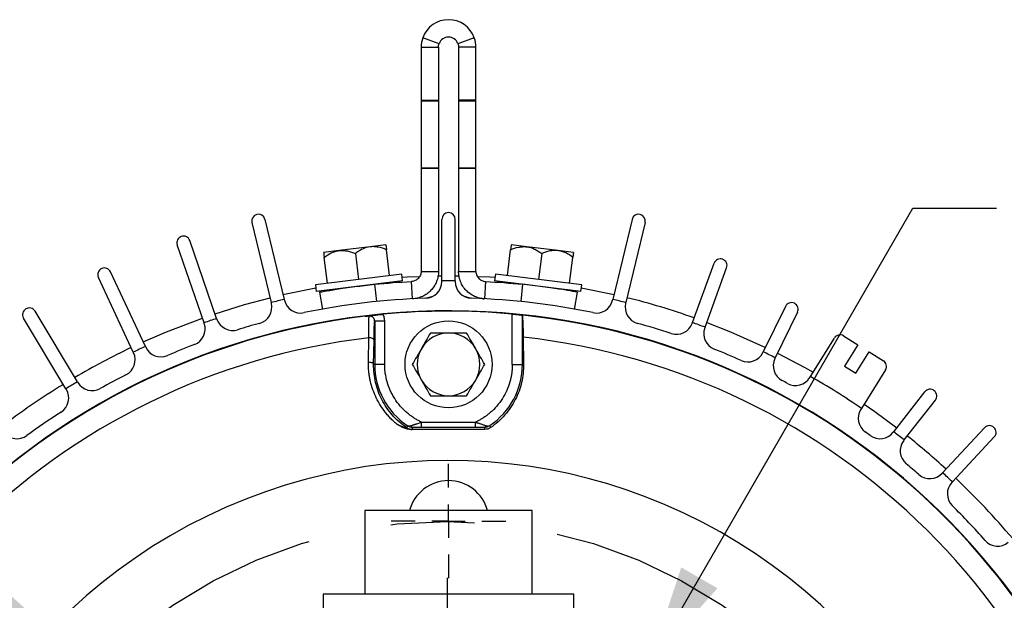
# Model space of a CAD drawing. Header units: inches. Extents: x 1.3 to 88, y 0 to 57.3.
# Tile 5 of 31: x 11.5 to 17.4, y 29.3 to 32.7. Entities that reach past the tile are written whole.
import ezdxf

# ---------------------------------------------------------------- set-up
doc = ezdxf.new("R2010")
doc.units = ezdxf.units.IN
doc.header["$LTSCALE"] = 2
doc.header["$MEASUREMENT"] = 0
doc.linetypes.add('SLD-Center', pattern=[1.45, 0.7, -0.25, 0.25, -0.25])
doc.linetypes.add('SLD-Solid', pattern=[0])
doc.layers.add('CENTER', color=40, linetype='SLD-Center')
doc.layers.add('DIMENSIONS', color=140, linetype='SLD-Solid', lineweight=25)
doc.styles.add('SLDTEXTSTYLE0', font='GOTHIC.TTF', dxfattribs={"width": 0.913})
doc.dimstyles.new('SLDDIMSTYLE11', dxfattribs={"dimtxt": 0.5, "dimasz": 0.6, "dimexe": 0, "dimexo": 0.0625, "dimgap": 0.125, "dimtad": 0, "dimtih": 1, "dimtoh": 1, "dimrnd": 1e-09, "dimzin": 4, "dimdsep": 46, "dimtxsty": 'SLDTEXTSTYLE0', "dimsah": 1, "dimcen": 0, "dimadec": 0, "dimazin": 1, "dimtfac": 1, "dimtofl": 0, "dimtmove": 0, "dimatfit": 3, "dimfxl": 0, "dimfrac": 2, "dimtolj": 1, "dimtzin": 12, "dimarcsym": 0})
doc.dimstyles.new('SLDDIMSTYLE6', dxfattribs={"dimtxt": 0.5, "dimasz": 0.6, "dimexe": 0, "dimexo": 0.0625, "dimgap": 0.125, "dimtad": 0, "dimtih": 1, "dimtoh": 1, "dimrnd": 1e-09, "dimzin": 12, "dimdsep": 46, "dimtxsty": 'SLDTEXTSTYLE0', "dimsah": 1, "dimcen": 0, "dimadec": 0, "dimazin": 3, "dimtfac": 1, "dimtofl": 0, "dimtmove": 0, "dimatfit": 3, "dimfxl": 0, "dimfrac": 2, "dimtolj": 1, "dimtzin": 12, "dimarcsym": 0})

# ---------------------------------------------------------------- blocks, each defined once
blk = doc.blocks.new('_D_33')
at = {"layer": 'DIMENSIONS'}
for p, q in [((17.6913, 31.6956), (17.5389, 31.6956)), ((17.5389, 31.6956), (17.5389, 30.9018)), ((19.3538, 31.6956), (19.5061, 31.6956)), ((19.5061, 31.6956), (19.5061, 30.9018)), ((15.3098, 28.8909), (16.8866, 31.622)), ((16.8866, 31.622), (17.3866, 31.622)), ((17.5389, 30.9018), (17.6913, 30.9018)), ((19.5061, 30.9018), (19.3538, 30.9018))]:
    blk.add_line(p, q, dxfattribs=at)
blk.add_solid([(15.3098, 28.8909), (15.7181, 29.3481), (15.5016, 29.4731)], dxfattribs=at)
at = {"layer": 'DIMENSIONS', "char_height": 0.5, "attachment_point": 1, "style": 'SLDTEXTSTYLE0'}
for s, insert in [('%%c', (17.499, 32.4358)), ('4.80', (18.253, 32.4358)), ('121.9', (17.6913, 31.5405))]:
    blk.add_mtext(s, dxfattribs=dict(at, insert=insert))
blk = doc.blocks.new('_D_34')
at = {"layer": 'DIMENSIONS'}
for p, q in [((18.8425, 29.6723), (18.6901, 29.6723)), ((18.6901, 29.6723), (18.6901, 28.8786)), ((20.505, 29.6723), (20.6573, 29.6723)), ((20.6573, 29.6723), (20.6573, 28.8786)), ((16.8014, 28.7217), (18.0378, 29.5987)), ((18.0378, 29.5987), (18.5378, 29.5987)), ((18.6901, 28.8786), (18.8425, 28.8786)), ((20.6573, 28.8786), (20.505, 28.8786))]:
    blk.add_line(p, q, dxfattribs=at)
blk.add_solid([(16.8014, 28.7217), (17.3631, 28.9669), (17.2185, 29.1708)], dxfattribs=at)
at = {"layer": 'DIMENSIONS', "char_height": 0.5, "attachment_point": 1, "style": 'SLDTEXTSTYLE0'}
for s, insert in [('%%c', (18.6502, 30.4125)), ('6.60', (19.4042, 30.4125)), ('167.6', (18.8425, 29.5172))]:
    blk.add_mtext(s, dxfattribs=dict(at, insert=insert))
blk = doc.blocks.new('_D_35')
at = {"layer": 'DIMENSIONS'}
for p, q in [((9.6425, 30.2696), (9.205, 30.2696)), ((11.8162, 29.0146), (9.6425, 30.2696))]:
    blk.add_line(p, q, dxfattribs=at)
blk.add_solid([(11.8162, 29.0146), (11.3591, 29.4229), (11.2341, 29.2064)], dxfattribs=at)
at = {"layer": 'DIMENSIONS', "char_height": 0.5, "attachment_point": 1, "style": 'SLDTEXTSTYLE0'}
for s, insert in [('4X', (7.3196, 30.9121)), ('3/8-16', (7.089, 30.1183)), ('%%c', (6.3349, 30.1107))]:
    blk.add_mtext(s, dxfattribs=dict(at, insert=insert))
blk = doc.blocks.new('SW_CENTERMARKSYMBOL_9')
at = {"layer": 'CENTER', "color": 0}
blk.add_line((0, 0.2), (0, 3.0375), dxfattribs=at)
blk = doc.blocks.new('SW_CENTERMARKSYMBOL_15')
at = {"layer": 'CENTER', "color": 0}
for p, q in [((0, 0.2), (0, 0.342)), ((0, 0), (0, 0.1)), ((-0.2, 0), (-0.342, 0)), ((0, 0), (-0.1, 0)), ((0, 0), (0, -0.1)), ((0, 0), (0.1, 0)), ((0.2, 0), (0.342, 0)), ((0, -0.2), (0, -0.342))]:
    blk.add_line(p, q, dxfattribs=at)

msp = doc.modelspace()

# ---------------------------------------------------------------- linework, layer by layer
for p, q in [((14.053428, 32.60572), (13.955679, 32.641232)), ((14.263964, 32.641232), (14.166215, 32.60572)), ((13.945822, 32.585232), (14.049822, 32.585232)), ((13.945822, 32.585232), (13.945822, 32.26737)), ((14.049822, 32.585232), (14.049822, 32.26737)), ((14.273822, 32.585232), (14.169822, 32.585232)), ((14.169822, 32.585232), (14.169822, 32.26737)), ((14.273822, 32.26737), (14.273822, 32.585232)), ((13.945822, 32.26737), (14.049822, 32.26737)), ((13.945822, 32.26737), (13.945822, 32.262359)), ((14.049822, 32.26737), (14.049822, 32.262359)), ((14.273822, 32.26737), (14.169822, 32.26737)), ((14.169822, 32.26737), (14.169822, 32.262359)), ((14.273822, 32.262359), (14.273822, 32.26737)), ((13.945822, 32.262359), (13.945822, 31.861092)), ((14.049822, 32.262359), (13.945822, 32.262359)), ((14.049822, 32.262359), (14.049822, 31.861092)), ((14.273822, 32.262359), (14.169822, 32.262359)), ((14.169822, 32.262359), (14.169822, 31.861092)), ((14.273822, 31.861092), (14.273822, 32.262359)), ((13.945822, 31.861092), (14.049822, 31.861092)), ((13.945822, 31.860299), (13.945822, 31.861092)), ((14.049822, 31.860299), (13.945822, 31.860299)), ((13.945822, 31.860299), (13.945822, 31.243232)), ((14.049822, 31.861092), (14.049822, 31.860299)), ((14.049822, 31.860299), (14.049822, 31.243232)), ((14.169822, 31.861092), (14.273822, 31.861092)), ((14.169822, 31.861092), (14.169822, 31.860299)), ((14.273822, 31.860299), (14.169822, 31.860299)), ((14.169822, 31.860299), (14.169822, 31.243232)), ((14.273822, 31.861092), (14.273822, 31.860299)), ((14.273822, 31.243232), (14.273822, 31.860299)), ((12.934632, 31.536157), (13.049646, 31.057087)), ((13.012421, 31.554833), (13.127436, 31.075763)), ((14.069822, 31.187302), (14.069822, 31.554985)), ((14.149822, 31.187302), (14.149822, 31.554985)), ((15.207222, 31.554833), (15.092208, 31.075763)), ((15.285012, 31.536157), (15.169997, 31.057087)), ((12.6477, 30.935933), (12.487298, 31.401774)), ((12.723341, 30.961978), (12.562939, 31.427819)), ((13.642157, 31.390575), (13.456055, 31.367724)), ((13.735208, 31.402), (13.642157, 31.390575)), ((14.577486, 31.390575), (14.484435, 31.402)), ((14.763589, 31.367724), (14.577486, 31.390575)), ((13.456055, 31.367724), (13.363003, 31.356299)), ((13.385549, 31.172678), (13.366538, 31.327509)), ((13.552641, 31.350359), (13.571652, 31.195528)), ((13.757754, 31.218379), (13.738743, 31.37321)), ((14.461889, 31.218379), (14.4809, 31.37321)), ((14.667003, 31.350359), (14.647992, 31.195528)), ((14.85664, 31.356299), (14.763589, 31.367724)), ((14.834094, 31.172678), (14.853105, 31.327509)), ((15.56851, 30.937149), (15.697685, 31.292055)), ((15.643685, 30.909787), (15.77286, 31.264693)), ((12.224692, 30.760511), (12.016475, 31.207033)), ((12.297196, 30.79432), (12.08898, 31.240842)), ((13.829714, 31.227214), (13.31359, 31.163842)), ((13.834588, 31.187512), (13.829714, 31.227214)), ((13.945822, 31.243232), (14.049822, 31.243232)), ((14.045534, 31.217015), (14.069822, 31.217303)), ((14.149822, 31.217303), (14.173577, 31.217023)), ((14.169822, 31.243232), (14.273822, 31.243232)), ((14.38993, 31.227214), (14.385055, 31.187512)), ((14.906054, 31.163842), (14.38993, 31.227214)), ((13.31359, 31.163842), (13.318464, 31.12414)), ((13.834588, 31.187512), (13.318464, 31.12414)), ((13.667755, 31.166222), (13.678398, 31.063147)), ((13.894235, 31.079542), (13.888901, 31.183311)), ((14.069822, 31.182743), (14.069822, 31.187302)), ((14.149822, 31.187302), (14.149822, 31.182743)), ((14.330742, 31.183311), (14.325409, 31.079542)), ((14.901179, 31.12414), (14.385055, 31.187512)), ((14.551888, 31.166222), (14.541245, 31.063147)), ((14.901179, 31.12414), (14.906054, 31.163842)), ((13.338037, 31.119859), (13.356908, 31.016311)), ((14.862736, 31.016311), (14.881607, 31.119859)), ((13.05071, 31.052654), (13.049646, 31.057087)), ((13.127436, 31.075763), (13.1285, 31.07133)), ((14.321843, 31.076095), (14.306762, 31.083454)), ((15.091143, 31.07133), (15.092208, 31.075763)), ((15.169997, 31.057087), (15.168933, 31.052654)), ((16.124351, 31.034129), (15.991664, 30.762079)), ((11.890911, 30.583036), (11.637161, 31.005348)), ((14.491372, 30.687485), (14.491372, 30.988281)), ((14.551352, 30.687485), (14.551352, 30.978661)), ((16.196255, 30.999059), (16.063567, 30.727009)), ((11.822338, 30.541833), (11.568587, 30.964145)), ((12.649184, 30.931622), (12.6477, 30.935933)), ((12.723341, 30.961978), (12.724826, 30.957668)), ((13.668292, 30.94489), (13.668292, 30.687485)), ((13.728271, 30.94489), (13.668292, 30.94489)), ((13.728271, 30.687485), (13.728271, 30.94489)), ((15.56695, 30.932865), (15.56851, 30.937149)), ((15.643685, 30.909787), (15.642126, 30.905503)), ((16.472442, 30.857658), (16.557247, 30.804667)), ((12.297196, 30.79432), (12.299123, 30.790188)), ((13.630456, 30.701698), (13.632564, 30.846297)), ((13.662197, 30.687485), (13.664236, 30.832075)), ((14.556077, 30.849845), (14.558369, 30.687485)), ((16.273607, 30.614939), (16.417323, 30.844933)), ((16.557247, 30.804667), (16.477759, 30.677459)), ((12.226618, 30.756379), (12.224692, 30.760511)), ((15.989665, 30.757981), (15.991664, 30.762079)), ((16.545603, 30.635066), (16.625091, 30.762273)), ((16.625091, 30.762273), (16.709895, 30.709281)), ((13.668292, 30.687485), (13.662197, 30.687485)), ((13.728271, 30.687485), (13.668292, 30.687485)), ((14.491372, 30.687485), (14.551352, 30.687485)), ((14.551352, 30.687485), (14.558369, 30.687485)), ((16.063567, 30.727009), (16.061569, 30.722912)), ((16.477759, 30.677459), (16.545603, 30.635066)), ((16.722621, 30.654162), (16.578904, 30.424168)), ((11.890911, 30.583036), (11.893259, 30.579128)), ((16.269489, 30.60835), (16.273607, 30.614939)), ((11.824686, 30.537925), (11.822338, 30.541833)), ((16.771708, 30.284514), (16.958058, 30.523031)), ((16.834749, 30.235261), (17.021099, 30.473778)), ((16.578904, 30.424168), (16.574787, 30.417579)), ((13.863318, 30.321172), (13.860126, 30.308747)), ((13.948514, 30.31172), (13.948514, 30.341709)), ((13.948514, 30.341709), (14.27113, 30.341709)), ((14.27113, 30.31172), (14.27113, 30.341709)), ((13.89314, 30.298844), (13.896933, 30.311376)), ((13.948514, 30.31172), (14.27113, 30.31172)), ((14.322711, 30.311376), (14.326719, 30.298126)), ((16.768901, 30.280921), (16.771708, 30.284514)), ((17.314945, 30.308209), (17.064186, 30.039303)), ((16.834749, 30.235261), (16.831942, 30.231669)), ((17.373453, 30.25365), (17.122694, 29.984743)), ((17.061076, 30.035969), (17.064186, 30.039303)), ((17.122694, 29.984743), (17.119585, 29.981409)), ((13.609822, 29.812485), (13.609822, 29.312485)), ((14.609822, 29.812485), (13.609822, 29.812485)), ((14.609822, 29.312485), (14.609822, 29.812485)), ((13.359822, 29.312485), (13.359822, 29.092287)), ((14.859822, 29.312485), (13.359822, 29.312485)), ((14.859822, 29.092287), (14.859822, 29.312485))]:
    msp.add_line(p, q)
at = {"flags": 128}
for points in [[(13.831985, 31.208714), (13.862831, 31.210555), (13.933694, 31.213962)], [(14.287165, 31.213913), (14.356812, 31.210555), (14.387658, 31.208714)], [(13.120432, 31.104935), (13.129617, 31.107042), (13.315861, 31.145342)], [(14.015266, 31.093665), (13.986438, 31.085856), (13.977737, 31.083056)], [(14.241907, 31.083056), (14.233205, 31.085856), (14.204377, 31.093665)], [(14.903782, 31.145342), (15.090026, 31.107042), (15.099211, 31.104935)], [(12.713574, 30.990345), (12.890361, 31.045325), (13.042642, 31.08626)], [(12.284517, 30.821511), (12.424101, 30.882174), (12.637932, 30.964299)], [(15.653946, 30.937979), (15.795542, 30.882174), (16.004815, 30.789044)], [(13.664236, 30.832075), (13.663498, 30.834909), (13.661588, 30.837629), (13.658582, 30.840127), (13.654602, 30.842302), (13.649806, 30.844068), (13.644387, 30.845353), (13.638562, 30.846106), (13.632564, 30.846297)], [(16.076719, 30.753974), (16.240603, 30.667844), (16.289518, 30.640402)], [(13.630456, 30.701698), (13.636463, 30.701513), (13.642299, 30.700764), (13.64773, 30.699482), (13.652538, 30.697718), (13.656528, 30.695543), (13.659542, 30.693043), (13.661457, 30.690321), (13.662197, 30.687485)], [(16.594815, 30.449631), (16.658869, 30.40503), (16.790178, 30.308155)]]:
    msp.add_lwpolyline(points, dxfattribs=at)
msp.add_circle((14.109822, 30.687485), 0.26)
for centre, radius, start, end in [((14.109822, 32.585232), 0.164, 19.9660583, 160.0339417), ((14.109822, 32.585232), 0.06, 19.9660583, 160.0339417), ((12.973526, 31.545495), 0.04, 13.5, 193.5), ((14.109822, 31.554985), 0.04, 0, 180), ((15.246117, 31.545495), 0.04, 346.5, 166.5), ((12.525119, 31.414796), 0.04, 19, 199), ((12.052727, 31.223938), 0.04, 25, 205), ((15.735272, 31.278374), 0.04, 340, 160), ((13.969822, 31.182743), 0.1, 271.8348268, 0), ((14.109822, 26.812485), 4.375, 89.4761456, 90.5238544), ((14.249822, 31.182743), 0.1, 180, 268.1651732), ((12.953473, 31.02931), 0.1, 285.3348268, 13.5), ((14.109822, 26.812485), 4.375, 102.9761456, 104.0238544), ((13.225737, 31.094674), 0.1, 193.5, 281.6651732), ((14.109822, 26.812485), 4.2725, 91.8348268, 101.6651732), ((14.109822, 26.812485), 4.2725, 78.3348268, 88.1651732), ((14.993906, 31.094674), 0.1, 258.3348268, 346.5), ((14.109822, 26.812485), 4.375, 75.9761456, 77.0238544), ((15.26617, 31.02931), 0.1, 166.5, 254.6651732), ((14.109822, 26.812485), 4.405, 70.5202866, 75.9797134), ((16.160303, 31.016594), 0.04, 334, 154), ((14.109822, 26.812485), 4.195025, 281.7779134, 180), ((14.109822, 26.812485), 4.192517, 96.8370656, 173.5089705), ((11.602874, 30.984746), 0.04, 31, 211), ((14.109822, 26.812485), 4.193192, 84.7792707, 95.3627862), ((14.109822, 26.812485), 4.192517, 6.8370656, 84.1019551), ((12.554632, 30.899065), 0.1, 290.8348268, 19), ((14.109822, 26.812485), 4.375, 108.4761456, 109.5238544), ((12.819377, 30.990224), 0.1, 199, 287.1651732), ((14.109822, 26.812485), 4.2725, 105.3348268, 107.1651732), ((14.109822, 26.812485), 4.2725, 71.8348268, 74.6651732), ((15.472981, 30.967067), 0.1, 251.8348268, 340), ((14.109822, 26.812485), 4.375, 69.4761456, 70.5238544), ((14.109822, 30.687485), 0.1875, 90, 150), ((14.109822, 30.687485), 0.1875, 30, 90), ((15.736095, 30.871301), 0.1, 160, 248.1651732), ((16.451245, 30.823737), 0.04, 58, 148), ((14.109822, 26.812485), 4.061948, 96.747547, 173.252453), ((14.109822, 26.812485), 4.375, 114.4761456, 115.5238544), ((14.109822, 26.812485), 4.2725, 110.8348268, 113.1651732), ((14.109822, 26.812485), 4.061948, 6.747547, 83.6926157), ((14.109822, 26.812485), 4.405, 115.5202866, 120.4797134), ((12.135988, 30.714117), 0.1, 296.8348268, 25), ((12.389754, 30.83245), 0.1, 205, 293.1651732), ((14.109822, 30.687485), 0.1875, 150, 210), ((14.109822, 30.687485), 0.1875, 330, 30), ((14.109822, 26.812485), 4.2725, 65.8348268, 68.1651732), ((15.899786, 30.801819), 0.1, 245.8348268, 334), ((14.109822, 26.812485), 4.375, 63.4761456, 64.5238544), ((14.109822, 30.687485), 0.44153, 180, 236.0620328), ((14.109822, 30.687485), 0.44153, 303.9379672, 0.0000001), ((16.151448, 30.679075), 0.1, 154, 242.1651732), ((16.688699, 30.675359), 0.04, 328, 58), ((14.109822, 26.812485), 4.2725, 116.8348268, 119.1651732), ((14.109822, 26.812485), 4.405, 121.5202866, 127.4797134), ((14.109822, 26.812485), 4.375, 120.4761456, 121.5238544), ((11.978976, 30.630632), 0.1, 211, 299.1651732), ((14.109822, 30.687485), 0.1875, 210, 270), ((14.109822, 30.687485), 0.1875, 270, 330), ((14.109822, 26.812485), 4.2725, 61.6715387, 62.1651732), ((16.184685, 30.661342), 0.1, 241.6715387, 328), ((14.109822, 26.812485), 4.375, 55.6420224, 60.3579776), ((11.738969, 30.486422), 0.1, 302.8348268, 31), ((16.989578, 30.498405), 0.04, 322, 142), ((14.109822, 26.812485), 4.2725, 122.8348268, 126.1651732), ((16.659591, 30.364587), 0.1, 148, 234.3284613), ((11.529544, 30.342488), 0.1, 218, 306.1651732), ((13.893153, 30.358865), 0.060021, 236.6156963, 269.988007), ((13.898796, 30.328059), 0.016786, 207.7504503, 263.6271138), ((14.320848, 30.328059), 0.016786, 276.3728862, 332.2495497), ((14.109822, 26.812485), 4.2725, 53.8348268, 54.3284613), ((16.6901, 30.342488), 0.1, 233.8348268, 322), ((14.109822, 26.812485), 4.375, 51.4761456, 52.5238544), ((17.344199, 30.28093), 0.04, 317, 137), ((16.910743, 30.170102), 0.1, 142, 230.1651732), ((14.109822, 26.812485), 4.405, 47.5202866, 51.4797134), ((14.109822, 26.812485), 3.3, 337, 250.5), ((14.109822, 26.812485), 4.2725, 48.8348268, 50.1651732), ((16.987941, 30.104169), 0.1, 228.8348268, 317), ((14.109822, 26.812485), 4.375, 46.4761456, 47.5238544), ((14.109822, 29.749985), 0.242, 14.9671064, 165.0328936), ((17.19272, 29.913209), 0.1, 137, 225.1651732), ((14.109822, 26.812485), 4.405, 40.0202866, 46.4797134), ((14.109822, 26.812485), 4.2725, 41.3348268, 45.1651732), ((17.392969, 29.700338), 0.1, 221.3348268, 309.5)]:
    msp.add_arc(centre, radius, start, end)
for points in [[(13.955679, 32.641232), (13.949165, 32.623301), (13.945822, 32.604309), (13.945822, 32.585232)], [(14.273822, 32.585232), (14.273822, 32.604309), (14.270479, 32.623301), (14.263964, 32.641232)], [(14.049822, 32.585232), (14.049822, 32.592208), (14.051046, 32.599163), (14.053428, 32.60572)], [(14.166215, 32.60572), (14.168598, 32.599163), (14.169822, 32.592208), (14.169822, 32.585232)], [(13.667755, 31.166222), (13.741308, 31.173817), (13.815056, 31.179516), (13.888901, 31.183311)], [(14.330742, 31.183311), (14.404588, 31.179516), (14.478336, 31.173817), (14.551888, 31.166222)], [(14.001569, 30.874985), (13.984248, 30.844985), (13.966396, 30.814064), (13.947442, 30.781235)], [(14.218075, 30.874985), (14.183434, 30.874985), (14.14773, 30.874985), (14.109822, 30.874985)], [(14.326328, 30.687485), (14.309008, 30.717484), (14.291156, 30.748405), (14.272201, 30.781235)], [(13.893315, 30.687485), (13.910636, 30.657485), (13.928488, 30.626564), (13.947442, 30.593735)], [(14.218075, 30.499985), (14.235395, 30.529984), (14.253247, 30.560905), (14.272201, 30.593735)], [(14.001569, 30.499985), (14.036209, 30.499985), (14.071913, 30.499985), (14.109822, 30.499985)], [(14.356326, 30.321172), (14.357476, 30.316862), (14.358587, 30.312535), (14.35966, 30.30819)], [(14.326719, 30.298126), (14.179437, 30.297994), (14.032158, 30.297997), (13.884883, 30.298134)], [(14.35966, 30.30819), (14.350278, 30.301892), (14.338629, 30.298137), (14.326719, 30.298126)]]:
    msp.add_open_spline(points, degree=3)
for points, knots in [([(13.642157, 31.390575), (13.625818, 31.388568), (13.610272, 31.383713), (13.58786, 31.373176), (13.580528, 31.369117), (13.566316, 31.360263), (13.559404, 31.355456), (13.552641, 31.350359)], [0, 0, 0, 0, 0.5, 0.5, 0.75, 0.75, 1, 1, 1, 1]), ([(13.738743, 31.37321), (13.723127, 31.379838), (13.707336, 31.385162), (13.683224, 31.38997), (13.675116, 31.391038), (13.658721, 31.391852), (13.650389, 31.391585), (13.642157, 31.390575)], [0, 0, 0, 0, 0.5, 0.5, 0.75, 0.75, 1, 1, 1, 1]), ([(13.735208, 31.402), (13.735208, 31.402), (13.735565, 31.399097), (13.736506, 31.391427), (13.736888, 31.388316), (13.737748, 31.381312), (13.738227, 31.377413), (13.738743, 31.37321)], [0, 0, 0, 0, 0.5, 0.5, 0.75, 0.75, 1, 1, 1, 1]), ([(14.484435, 31.402), (14.484435, 31.402), (14.484079, 31.399097), (14.483137, 31.391427), (14.482755, 31.388316), (14.481895, 31.381312), (14.481416, 31.377413), (14.4809, 31.37321)], [0, 0, 0, 0, 0.5, 0.5, 0.75, 0.75, 1, 1, 1, 1]), ([(14.4809, 31.37321), (14.496517, 31.379838), (14.512307, 31.385162), (14.536419, 31.38997), (14.544528, 31.391038), (14.560922, 31.391852), (14.569254, 31.391585), (14.577486, 31.390575)], [0, 0, 0, 0, 0.5, 0.5, 0.75, 0.75, 1, 1, 1, 1]), ([(14.577486, 31.390575), (14.593825, 31.388568), (14.609371, 31.383713), (14.631784, 31.373176), (14.639115, 31.369117), (14.653327, 31.360263), (14.660239, 31.355456), (14.667003, 31.350359)], [0, 0, 0, 0, 0.5, 0.5, 0.75, 0.75, 1, 1, 1, 1]), ([(13.363003, 31.356299), (13.363003, 31.356299), (13.36336, 31.353396), (13.364302, 31.345726), (13.364684, 31.342615), (13.365543, 31.335611), (13.366022, 31.331712), (13.366538, 31.327509)], [0, 0, 0, 0, 0.5, 0.5, 0.75, 0.75, 1, 1, 1, 1]), ([(13.366538, 31.327509), (13.380087, 31.337718), (13.394121, 31.346704), (13.416353, 31.357203), (13.423963, 31.3602), (13.439673, 31.364956), (13.447822, 31.366713), (13.456055, 31.367724)], [0, 0, 0, 0, 0.5, 0.5, 0.75, 0.75, 1, 1, 1, 1]), ([(13.456055, 31.367724), (13.472393, 31.36973), (13.488652, 31.36878), (13.512948, 31.363978), (13.521044, 31.361813), (13.536976, 31.35666), (13.544845, 31.353668), (13.552641, 31.350359)], [0, 0, 0, 0, 0.5, 0.5, 0.75, 0.75, 1, 1, 1, 1]), ([(14.763589, 31.367724), (14.74725, 31.36973), (14.730991, 31.36878), (14.706695, 31.363978), (14.698599, 31.361813), (14.682668, 31.35666), (14.674798, 31.353668), (14.667003, 31.350359)], [0, 0, 0, 0, 0.5, 0.5, 0.75, 0.75, 1, 1, 1, 1]), ([(14.853105, 31.327509), (14.839556, 31.337718), (14.825522, 31.346704), (14.80329, 31.357203), (14.795681, 31.3602), (14.77997, 31.364956), (14.771821, 31.366713), (14.763589, 31.367724)], [0, 0, 0, 0, 0.5, 0.5, 0.75, 0.75, 1, 1, 1, 1]), ([(14.85664, 31.356299), (14.85664, 31.356299), (14.856284, 31.353396), (14.855342, 31.345726), (14.85496, 31.342615), (14.8541, 31.335611), (14.853621, 31.331712), (14.853105, 31.327509)], [0, 0, 0, 0, 0.5, 0.5, 0.75, 0.75, 1, 1, 1, 1]), ([(13.945822, 31.243232), (13.945822, 31.235558), (13.944382, 31.228084), (13.938695, 31.213852), (13.934573, 31.207429), (13.924026, 31.196338), (13.917797, 31.19189), (13.903912, 31.185516), (13.896566, 31.183705), (13.888901, 31.183311)], [0, 0, 0, 0, 0.25, 0.25, 0.5, 0.5, 0.75, 0.75, 1, 1, 1, 1]), ([(14.049822, 31.243232), (14.049822, 31.23276), (14.048828, 31.222445), (14.044924, 31.202127), (14.041968, 31.192024), (14.034261, 31.172736), (14.029539, 31.163553), (14.018377, 31.146113), (14.01187, 31.137804), (13.997615, 31.122793), (13.989831, 31.116008), (13.972944, 31.103899), (13.963849, 31.098614), (13.945087, 31.089966), (13.935332, 31.086536), (13.91506, 31.081522), (13.904697, 31.079986), (13.89424, 31.079448)], [0, 0, 0, 0, 0.125, 0.125, 0.25, 0.25, 0.375, 0.375, 0.5, 0.5, 0.625, 0.625, 0.75, 0.75, 0.875, 0.875, 1, 1, 1, 1]), ([(14.325404, 31.079448), (14.314946, 31.079986), (14.304696, 31.081508), (14.284604, 31.08645), (14.274667, 31.08992), (14.255799, 31.098607), (14.246871, 31.103794), (14.230026, 31.115836), (14.222063, 31.122762), (14.207804, 31.137768), (14.201426, 31.14589), (14.190201, 31.163376), (14.185389, 31.172731), (14.177716, 31.191912), (14.174791, 31.20183), (14.170824, 31.222332), (14.169822, 31.23276), (14.169822, 31.243232)], [0, 0, 0, 0, 0.125, 0.125, 0.25, 0.25, 0.375, 0.375, 0.5, 0.5, 0.625, 0.625, 0.75, 0.75, 0.875, 0.875, 1, 1, 1, 1]), ([(14.273822, 31.243232), (14.273822, 31.235558), (14.275262, 31.228084), (14.280949, 31.213852), (14.28507, 31.207429), (14.295617, 31.196338), (14.301847, 31.19189), (14.315731, 31.185516), (14.323078, 31.183705), (14.330742, 31.183311)], [0, 0, 0, 0, 0.25, 0.25, 0.5, 0.5, 0.75, 0.75, 1, 1, 1, 1]), ([(13.340624, 31.119688), (13.339822, 31.119544), (13.332203, 31.118171), (13.363129, 31.123847), (13.434077, 31.135882), (13.541693, 31.152096), (13.62749, 31.16171), (13.667755, 31.166222)], [0, 0, 0, 0, 0.0292741, 0.27815135, 0.52718231, 0.77810179, 1, 1, 1, 1]), ([(14.879469, 31.119607), (14.880131, 31.119488), (14.887855, 31.118097), (14.85767, 31.123638), (14.787895, 31.135503), (14.6801, 31.151824), (14.593242, 31.161578), (14.551888, 31.166222)], [0, 0, 0, 0, 0.023317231, 0.272155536, 0.521168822, 0.772024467, 1, 1, 1, 1]), ([(13.610718, 30.975188), (13.614725, 30.975574), (13.618539, 30.975927), (13.624448, 30.976474), (13.626448, 30.97666), (13.62979, 30.976987), (13.63096, 30.977104), (13.6335, 30.977372), (13.634866, 30.977524), (13.638809, 30.977988), (13.641124, 30.978291), (13.645288, 30.978845), (13.647219, 30.979108), (13.652992, 30.979891), (13.656797, 30.980405), (13.668743, 30.981967), (13.67733, 30.98303), (13.69193, 30.984682), (13.697004, 30.985232), (13.707287, 30.986297), (13.712539, 30.986817), (13.717919, 30.987322)], [0, 0, 0, 0, 0.125, 0.125, 0.1875, 0.1875, 0.21875, 0.21875, 0.25, 0.25, 0.3125, 0.3125, 0.375, 0.375, 0.5, 0.5, 0.75, 0.75, 0.875, 0.875, 1, 1, 1, 1]), ([(13.635182, 30.975946), (13.633059, 30.976025), (13.62896, 30.976176), (13.622734, 30.976045), (13.61675, 30.975729), (13.612675, 30.975363), (13.610718, 30.975188)], [0, 0, 0, 0, 0.27862311, 0.537872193, 0.778158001, 1, 1, 1, 1]), ([(13.632564, 30.846297), (13.632561, 30.849195), (13.632556, 30.854948), (13.632561, 30.863272), (13.632576, 30.871286), (13.632601, 30.878971), (13.632635, 30.886331), (13.632679, 30.893362), (13.632732, 30.900068), (13.632793, 30.906448), (13.632862, 30.912505), (13.632939, 30.918242), (13.633021, 30.923665), (13.633109, 30.928776), (13.633248, 30.935961), (13.63345, 30.944662), (13.633739, 30.954028), (13.634059, 30.961856), (13.634409, 30.968115), (13.634782, 30.972961), (13.635049, 30.974956), (13.635182, 30.975946)], [0, 0, 0, 0, 0.04211358, 0.08362512, 0.12453464, 0.16484217, 0.20454774, 0.2436514, 0.28215321, 0.32005326, 0.35735162, 0.39404841, 0.43014374, 0.46563776, 0.50053062, 0.58662451, 0.67157431, 0.75538318, 0.83805456, 0.91959217, 1, 1, 1, 1]), ([(13.668292, 30.94489), (13.668273, 30.945959), (13.668235, 30.948078), (13.667801, 30.95123), (13.667099, 30.954273), (13.665764, 30.958241), (13.663332, 30.962979), (13.659253, 30.967955), (13.654156, 30.97198), (13.648241, 30.974791), (13.641757, 30.976315), (13.637363, 30.976069), (13.635182, 30.975947)], [0, 0, 0, 0, 0.064622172, 0.128087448, 0.19006616, 0.250227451, 0.375321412, 0.499774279, 0.621610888, 0.747506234, 0.874641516, 1, 1, 1, 1]), ([(13.728271, 30.94489), (13.72824, 30.946725), (13.728178, 30.950387), (13.727672, 30.955857), (13.726865, 30.961289), (13.725338, 30.968477), (13.722695, 30.977333), (13.719511, 30.983993), (13.717919, 30.987322)], [0, 0, 0, 0, 0.12481696, 0.24917998, 0.37353039, 0.49830967, 0.74915107, 1, 1, 1, 1]), ([(14.491372, 30.988281), (14.496233, 30.987837), (14.500992, 30.987378), (14.510317, 30.986434), (14.514902, 30.985945), (14.523393, 30.984996), (14.527401, 30.984524), (14.534656, 30.983623), (14.537862, 30.9832), (14.540639, 30.982808)], [0, 0, 0, 0, 0.25, 0.25, 0.5, 0.5, 0.75, 0.75, 1, 1, 1, 1]), ([(14.540639, 30.982808), (14.543996, 30.982334), (14.54657, 30.981787), (14.550198, 30.980419), (14.551199, 30.979607), (14.551352, 30.978661)], [0, 0, 0, 0, 0.5, 0.5, 1, 1, 1, 1]), ([(14.551352, 30.978661), (14.55185, 30.975566), (14.55233, 30.970347), (14.553253, 30.955831), (14.553699, 30.946395), (14.554511, 30.924257), (14.554883, 30.911454), (14.55555, 30.88255), (14.555837, 30.866831), (14.556077, 30.849845)], [0, 0, 0, 0, 0.25, 0.25, 0.5, 0.5, 0.75, 0.75, 1, 1, 1, 1]), ([(13.664236, 30.832075), (13.664443, 30.846766), (13.664689, 30.860305), (13.665256, 30.885145), (13.665581, 30.896528), (13.666279, 30.91593), (13.666654, 30.924118), (13.667455, 30.937224), (13.667869, 30.941964), (13.668292, 30.94489)], [0, 0, 0, 0, 0.25, 0.25, 0.5, 0.5, 0.75, 0.75, 1, 1, 1, 1]), ([(14.109822, 30.874985), (14.091049, 30.874985), (14.072683, 30.874985), (14.036586, 30.874985), (14.018819, 30.874985), (14.001569, 30.874985)], [0, 0, 0, 0, 0.5, 0.5, 1, 1, 1, 1]), ([(14.272201, 30.781235), (14.262815, 30.797492), (14.253632, 30.813398), (14.235584, 30.844659), (14.2267, 30.860045), (14.218075, 30.874985)], [0, 0, 0, 0, 0.5, 0.5, 1, 1, 1, 1]), ([(13.947442, 30.781235), (13.938056, 30.764977), (13.928873, 30.749071), (13.910824, 30.717811), (13.901941, 30.702424), (13.893315, 30.687485)], [0, 0, 0, 0, 0.5, 0.5, 1, 1, 1, 1]), ([(13.801469, 30.328765), (13.798007, 30.33171), (13.791073, 30.33761), (13.781026, 30.3468), (13.771224, 30.356256), (13.761692, 30.366003), (13.752425, 30.376037), (13.743425, 30.386363), (13.734694, 30.396983), (13.718211, 30.418244), (13.695839, 30.451674), (13.671614, 30.49848), (13.652665, 30.547571), (13.641596, 30.589524), (13.635478, 30.623698), (13.632332, 30.649411), (13.630486, 30.675441), (13.630466, 30.69292), (13.630456, 30.701698)], [0, 0, 0, 0, 0.0308421, 0.061781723, 0.09284586, 0.124061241, 0.155454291, 0.18705108, 0.218877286, 0.250958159, 0.37457817, 0.500911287, 0.624473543, 0.750384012, 0.812228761, 0.874350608, 0.936892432, 1, 1, 1, 1]), ([(13.860126, 30.308747), (13.843895, 30.319667), (13.82854, 30.331535), (13.799454, 30.357177), (13.785867, 30.370848), (13.748537, 30.4134), (13.727853, 30.444095), (13.702679, 30.49349), (13.695286, 30.510543), (13.682836, 30.544844), (13.677718, 30.5622), (13.665548, 30.614861), (13.661645, 30.650761), (13.662197, 30.687485)], [0, 0, 0, 0, 0.125, 0.125, 0.25, 0.25, 0.5, 0.5, 0.625, 0.625, 0.75, 0.75, 1, 1, 1, 1]), ([(13.948514, 30.341709), (13.945324, 30.343228), (13.938946, 30.346266), (13.929543, 30.351156), (13.920269, 30.356285), (13.911143, 30.361673), (13.897681, 30.370129), (13.880289, 30.382275), (13.859388, 30.399215), (13.83944, 30.417781), (13.814391, 30.444757), (13.792378, 30.474422), (13.77372, 30.506154), (13.757407, 30.53916), (13.741883, 30.581801), (13.733817, 30.619805), (13.730427, 30.646045), (13.729104, 30.660301), (13.728365, 30.675278), (13.728297, 30.684132), (13.728271, 30.687485)], [0, 0, 0, 0, 0.02449352, 0.04898708, 0.07348078, 0.0979747, 0.12246893, 0.18370762, 0.24494418, 0.30888892, 0.37250931, 0.5000392, 0.56398394, 0.62760433, 0.75513424, 0.87750984, 0.89606179, 0.9386029, 0.97675156, 1, 1, 1, 1]), ([(14.491372, 30.687485), (14.491338, 30.683543), (14.491269, 30.675673), (14.490707, 30.663895), (14.48981, 30.652166), (14.488544, 30.640486), (14.486919, 30.628856), (14.484931, 30.617275), (14.482583, 30.605744), (14.479873, 30.594262), (14.473062, 30.568905), (14.459085, 30.530486), (14.43275, 30.481812), (14.399766, 30.437353), (14.368632, 30.406218), (14.34347, 30.385582), (14.326366, 30.37307), (14.308605, 30.361571), (14.290232, 30.35099), (14.277507, 30.344808), (14.27113, 30.341709)], [0, 0, 0, 0, 0.02733219, 0.05457569, 0.08175632, 0.1089001, 0.13603316, 0.16318163, 0.19037165, 0.21762918, 0.24498003, 0.37244801, 0.5000103, 0.62747782, 0.75504054, 0.80416928, 0.85307738, 0.90191688, 0.95084045, 1, 1, 1, 1]), ([(14.272201, 30.593735), (14.281588, 30.609992), (14.290771, 30.625898), (14.308819, 30.657159), (14.317703, 30.672545), (14.326328, 30.687485)], [0, 0, 0, 0, 0.5, 0.5, 1, 1, 1, 1]), ([(14.558369, 30.687485), (14.558887, 30.650729), (14.554951, 30.614807), (14.542737, 30.562107), (14.537602, 30.544739), (14.525121, 30.510412), (14.51771, 30.49334), (14.492486, 30.443917), (14.471761, 30.413192), (14.434393, 30.370605), (14.420799, 30.356933), (14.391632, 30.331231), (14.376135, 30.31925), (14.35966, 30.30819)], [0, 0, 0, 0, 0.25, 0.25, 0.375, 0.375, 0.5, 0.5, 0.75, 0.75, 0.875, 0.875, 1, 1, 1, 1]), ([(13.947442, 30.593735), (13.956828, 30.577477), (13.966011, 30.561571), (13.98406, 30.530311), (13.992943, 30.514924), (14.001569, 30.499985)], [0, 0, 0, 0, 0.5, 0.5, 1, 1, 1, 1]), ([(14.109822, 30.499985), (14.128594, 30.499985), (14.14696, 30.499985), (14.183057, 30.499985), (14.200824, 30.499985), (14.218075, 30.499985)], [0, 0, 0, 0, 0.5, 0.5, 1, 1, 1, 1]), ([(13.884883, 30.298134), (13.883411, 30.298158), (13.88044, 30.298208), (13.875958, 30.298584), (13.871413, 30.299178), (13.866804, 30.300014), (13.860214, 30.301524), (13.851436, 30.304191), (13.837896, 30.309437), (13.820928, 30.317496), (13.808229, 30.32485), (13.801469, 30.328765)], [0, 0, 0, 0, 0.04785726, 0.09662295, 0.14647317, 0.197573, 0.25007593, 0.36874899, 0.50076669, 0.73425088, 1, 1, 1, 1]), ([(13.801469, 30.328765), (13.803884, 30.327737), (13.808116, 30.325935), (13.813644, 30.323646), (13.819722, 30.321166), (13.826609, 30.318466), (13.835548, 30.315087), (13.843967, 30.312057), (13.851432, 30.309555), (13.856676, 30.307992), (13.860014, 30.307204), (13.861484, 30.307196), (13.8614, 30.307766), (13.86058, 30.308397), (13.860126, 30.308747)], [0, 0, 0, 0, 0.11067359, 0.19396938, 0.25015889, 0.38404717, 0.49997782, 0.64293528, 0.74995219, 0.8221003, 0.87496788, 0.91135578, 0.95080122, 1, 1, 1, 1]), ([(13.863318, 30.321172), (13.868148, 30.318011), (13.873486, 30.315529), (13.884726, 30.312198), (13.890652, 30.311311), (13.896933, 30.311376)], [0, 0, 0, 0, 0.5, 0.5, 1, 1, 1, 1]), ([(13.88394, 30.320243), (13.879758, 30.318808), (13.875969, 30.318271), (13.869074, 30.318639), (13.865958, 30.319572), (13.863318, 30.321172)], [0, 0, 0, 0, 0.5, 0.5, 1, 1, 1, 1]), ([(13.88394, 30.320243), (13.884927, 30.32058), (13.886924, 30.321263), (13.890261, 30.322393), (13.893873, 30.323612), (13.897773, 30.324922), (13.901941, 30.326319), (13.906366, 30.327798), (13.911033, 30.329355), (13.917537, 30.33152), (13.926157, 30.334373), (13.937082, 30.337978), (13.944639, 30.340445), (13.948514, 30.341709)], [0, 0, 0, 0, 0.06142602, 0.12432749, 0.18878076, 0.25484736, 0.32257489, 0.39199818, 0.46314047, 0.53601466, 0.68251022, 0.83723918, 1, 1, 1, 1]), ([(14.27113, 30.341709), (14.273477, 30.340944), (14.278104, 30.339437), (14.284911, 30.3372), (14.291462, 30.335041), (14.297731, 30.332968), (14.305062, 30.330538), (14.313235, 30.327814), (14.32184, 30.324934), (14.329455, 30.322374), (14.333655, 30.320941), (14.335703, 30.320243)], [0, 0, 0, 0, 0.09864076, 0.1944288, 0.28731148, 0.37724472, 0.46419603, 0.60816512, 0.74526541, 0.87573102, 1, 1, 1, 1]), ([(14.322711, 30.311376), (14.328983, 30.311311), (14.334913, 30.312196), (14.346176, 30.315535), (14.351507, 30.318018), (14.356326, 30.321172)], [0, 0, 0, 0, 0.5, 0.5, 1, 1, 1, 1]), ([(14.335703, 30.320243), (14.336619, 30.319951), (14.338514, 30.319347), (14.341347, 30.318758), (14.34426, 30.318414), (14.347625, 30.318401), (14.351888, 30.318983), (14.354685, 30.320363), (14.356326, 30.321172)], [0, 0, 0, 0, 0.11427015, 0.236353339, 0.366284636, 0.504089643, 0.708952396, 1, 1, 1, 1]), ([(13.884883, 30.298134), (13.885625, 30.298164), (13.887101, 30.298223), (13.888927, 30.298319), (13.890444, 30.298417), (13.891626, 30.298519), (13.892475, 30.298624), (13.893015, 30.298733), (13.893098, 30.298807), (13.89314, 30.298844)], [0, 0, 0, 0, 0.1422979, 0.2830204, 0.42322712, 0.56398931, 0.70636569, 0.85137962, 1, 1, 1, 1]), ([(13.896933, 30.311376), (13.900531, 30.311451), (13.904533, 30.311506), (13.912904, 30.311595), (13.917307, 30.311628), (13.930506, 30.311702), (13.939467, 30.31172), (13.948514, 30.31172)], [0, 0, 0, 0, 0.25, 0.25, 0.5, 0.5, 1, 1, 1, 1]), ([(14.27113, 30.31172), (14.280177, 30.31172), (14.289137, 30.311702), (14.302336, 30.311628), (14.306739, 30.311595), (14.31511, 30.311506), (14.319112, 30.311451), (14.322711, 30.311376)], [0, 0, 0, 0, 0.5, 0.5, 0.75, 0.75, 1, 1, 1, 1])]:
    msp.add_open_spline(points, degree=3, knots=knots)
at = {"layer": 'CENTER'}
msp.add_circle((14.103426, 26.810366), 2.9375, dxfattribs=at)

# ---------------------------------------------------------------- block references
for name, p in [('SW_CENTERMARKSYMBOL_15', (14.109822, 29.749985)), ('SW_CENTERMARKSYMBOL_9', (14.103426, 26.810366))]:
    msp.add_blockref(name, p, dxfattribs=at)

# ---------------------------------------------------------------- dimensions: what is measured, and where the dimension line sits
at = {"layer": 'DIMENSIONS'}
for p1, p2, picture, middle in [((12.909822, 24.734024), (15.309822, 28.890946), '_D_33', (18.522516, 31.621969)), ((11.4182, 24.903251), (16.801443, 28.721718), '_D_34', (19.673735, 29.598695))]:
    dim = msp.add_diameter_dim_2p(p1=p1, p2=p2, dimstyle='SLDDIMSTYLE11', dxfattribs=at)
    dim.commit()
    dim.dimension.update_dxf_attribs({"geometry": picture, "text_midpoint": middle, "dimtype": 163})
dim = msp.add_diameter_dim_2p(p1=(12.249202, 28.764611), p2=(11.816189, 29.014611), text='4X\\P%%c3/8-16', dimstyle='SLDDIMSTYLE6', dxfattribs=at)
dim.commit()
dim.dimension.update_dxf_attribs({"geometry": '_D_35', "text_midpoint": (7.707465, 30.269601), "dimtype": 163})

doc.saveas('drawing.dxf')
